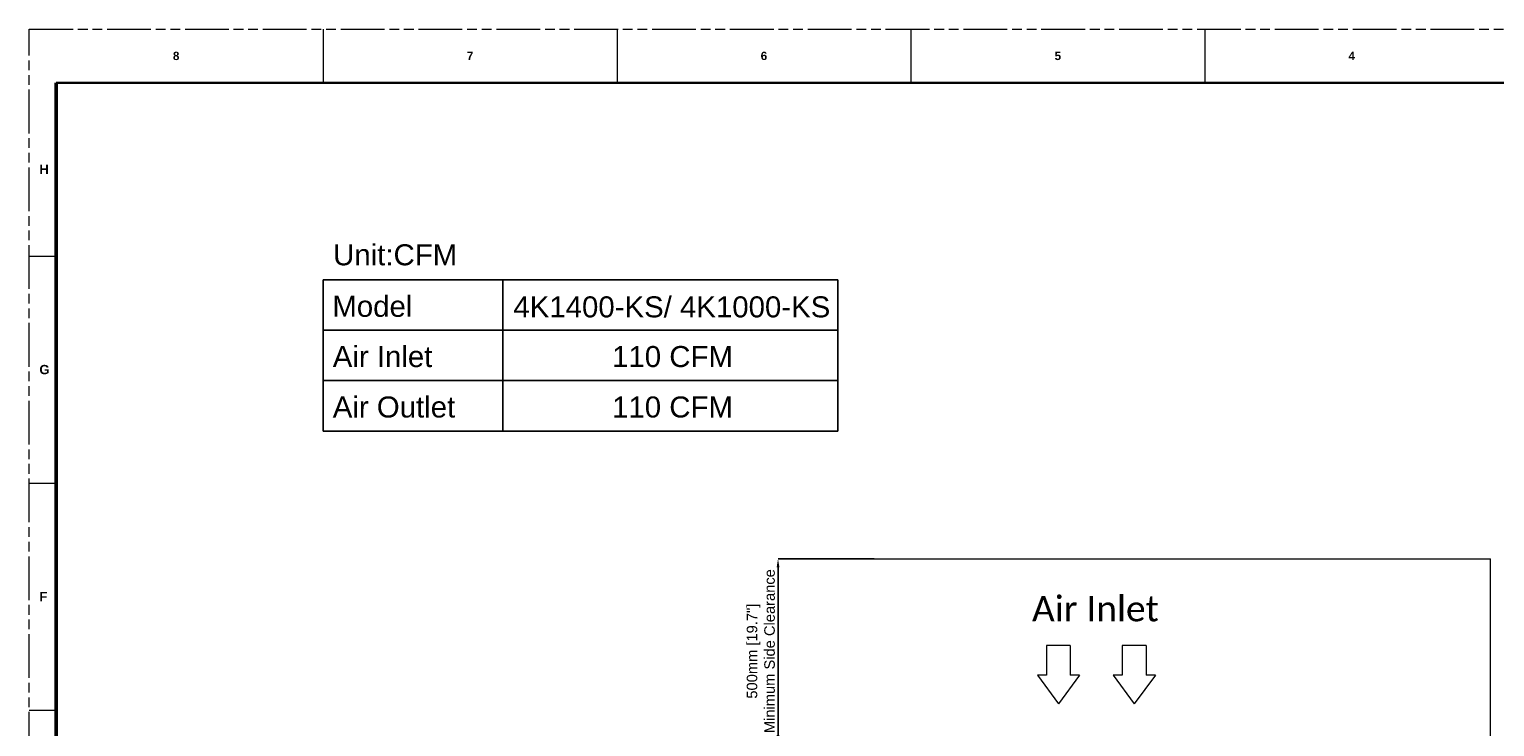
# Model space of a CAD drawing. Header units: millimetres. Extents: x 3925 to 5043, y -86 to 778.
# Tile 24 of 25: x 3925 to 4621, y 446 to 778. Entities that reach past the tile are written whole.
import ezdxf

# ---------------------------------------------------------------- set-up
doc = ezdxf.new("R2010")
doc.units = ezdxf.units.MM
doc.header["$LTSCALE"] = 46.255
doc.header["$PDMODE"] = 3
doc.header["$PDSIZE"] = 1
doc.linetypes.add('PHANTOM', pattern=[0.8, 0.45, -0.05, 0.1, -0.05, 0.1, -0.05])
doc.layers.get('0').update_dxf_attribs({"linetype": 'CONTINUOUS'})
doc.layers.get('Defpoints').update_dxf_attribs({"linetype": 'CONTINUOUS'})
doc.layers.add('1', color=7, linetype='CONTINUOUS')
doc.layers.add('R70-TOP-COVEDXF_CONTINUOUS_LINE', color=7, linetype='CONTINUOUS')
doc.layers.add('dim', color=2, linetype='CONTINUOUS', lineweight=0)
doc.styles.add('SLDTEXTSTYLE0', font='arialbd.ttf', dxfattribs={"height": 5.5})
doc.styles.add('SLDTEXTSTYLE2', font='arial.ttf')
doc.dimstyles.new('SLDDIMSTYLE1', dxfattribs={"dimtxt": 5.650301, "dimasz": 4.572, "dimexe": 0, "dimexo": 0.0625, "dimgap": 1.412575, "dimtad": 0, "dimtih": 1, "dimtoh": 1, "dimlfac": 3.5, "dimrnd": 1e-09, "dimzin": 4, "dimdsep": 46, "dimtxsty": 'SLDTEXTSTYLE0', "dimsah": 1, "dimcen": 0.09, "dimadec": 0, "dimazin": 1, "dimtol": 1, "dimtp": 0.8, "dimtm": 0.8, "dimtfac": 1, "dimtdec": 1, "dimtofl": 0, "dimtmove": 0, "dimatfit": 3, "dimfxl": 1, "dimfrac": 2, "dimtolj": 1, "dimarcsym": 0})

# ---------------------------------------------------------------- blocks, each defined once
blk = doc.blocks.new('*D30')
at = {"color": 0, "linetype": 'Continuous', "lineweight": -2}
for p, q in [((4326.5, 525.59), (4280.81, 525.59)), ((4280.81, 441.89), (4280.81, 521.59)), ((4359.15, 437.89), (4280.81, 437.89))]:
    blk.add_line(p, q, dxfattribs=at)
at = {"color": 0, "linetype": 'Continuous'}
for points in [[(4280.15, 521.59), (4281.48, 521.59), (4280.81, 525.59)], [(4280.15, 441.89), (4281.48, 441.89), (4280.81, 437.89)]]:
    blk.add_solid(points, dxfattribs=at)
at = {"layer": 'Defpoints', "color": 0, "linetype": 'Continuous'}
for p in [(4280.81, 525.59), (4326.56, 525.59), (4359.21, 437.89)]:
    blk.add_point(p, dxfattribs=at)
at = {"color": 0, "linetype": 'Continuous', "lineweight": 0, "insert": (4272.64, 481.74), "char_height": 5, "attachment_point": 5, "rotation": 90, "style": 'SLDTEXTSTYLE2'}
blk.add_mtext('\\A1;500mm [19.7"]\\PMinimum Side Clearance', dxfattribs=at)

msp = doc.modelspace()

# ---------------------------------------------------------------- linework, layer by layer
at = {"color": 7, "linetype": 'PHANTOM', "lineweight": 0}
for p, q in [((3924.9114, -86.0394), (3924.9114, 777.5606)), ((3924.9114, 777.5606), (5042.5114, 777.5606))]:
    msp.add_line(p, q, dxfattribs=at)
at = {"color": 7, "linetype": 'Continuous', "lineweight": 0}
for p, q in [((4064.6114, 777.5606), (4064.6114, 752.1606)), ((4204.3114, 777.5606), (4204.3114, 752.1606)), ((4344.0114, 777.5606), (4344.0114, 752.1606)), ((4483.7114, 777.5606), (4483.7114, 752.1606)), ((3924.9114, 669.6106), (3937.6114, 669.6106)), ((3924.9114, 561.6606), (3937.6114, 561.6606)), ((3924.9114, 453.7106), (3937.6114, 453.7106))]:
    msp.add_line(p, q, dxfattribs=at)
at = {"color": 7, "linetype": 'Continuous', "lineweight": 30}
msp.add_line((3937.6114, 752.1606), (5029.8114, 752.1606), dxfattribs=at)
at = {"color": 0, "linetype": 'Continuous', "lineweight": 0}
msp.add_line((3937.6114, 751.9751), (3937.6114, 668.2858), dxfattribs=at)
at = {"color": 2}
for p, q in [((4309.2856, 658.4463), (4064.6114, 658.4463)), ((4064.6114, 658.4463), (4064.6114, 586.4463)), ((4149.9793, 658.4463), (4149.9793, 586.4463)), ((4309.2856, 658.4463), (4309.2856, 586.4463)), ((4309.2856, 634.4463), (4064.6114, 634.4463)), ((4309.2856, 610.4463), (4064.6114, 610.4463)), ((4309.2856, 586.4463), (4064.6114, 586.4463))]:
    msp.add_line(p, q, dxfattribs=at)
at = {"layer": '1', "color": 7, "linetype": 'Continuous', "lineweight": 50}
msp.add_line((3937.6114, 752.1606), (3937.6114, -60.6394), dxfattribs=at)
at = {"layer": 'dim', "color": 7, "lineweight": 0}
for points in [[(4408.3924, 484.407), (4408.3924, 470.2644)], [(4414.066, 484.407), (4408.3924, 484.407)], [(4419.74, 484.407), (4414.066, 484.407)], [(4419.74, 484.407), (4419.74, 470.2644)], [(4450.1422, 484.407), (4444.4685, 484.407)], [(4444.4685, 484.407), (4444.4685, 470.2644)], [(4455.8162, 484.407), (4450.1422, 484.407)], [(4455.8162, 484.407), (4455.8162, 470.2644)], [(4404.0733, 470.2644), (4414.066, 456.7571)], [(4408.3924, 470.2644), (4404.0733, 470.2644)], [(4424.1015, 470.2644), (4414.066, 456.7571)], [(4424.1015, 470.2644), (4419.74, 470.2644)], [(4440.1495, 470.2644), (4450.1422, 456.7571)], [(4444.4685, 470.2644), (4440.1495, 470.2644)], [(4460.1776, 470.2644), (4450.1422, 456.7571)], [(4460.1776, 470.2644), (4455.8162, 470.2644)]]:
    msp.add_lwpolyline(points, dxfattribs=at)
at = {"layer": 'R70-TOP-COVEDXF_CONTINUOUS_LINE', "color": 7, "linetype": 'Continuous', "lineweight": 5}
for p in [(4326.5601, 525.587), (4619.5408, 85.587)]:
    msp.add_line(p, (4619.5408, 525.587), dxfattribs=at)

# ---------------------------------------------------------------- texts
at = {"color": 2, "style": 'SLDTEXTSTYLE2'}
for s, p in [('Unit:CFM', (4069.3257, 665.2861)), ('Model', (4068.9563, 640.7785)), ('4K1400-KS/ 4K1000-KS', (4155.0116, 640.5169)), ('Air Inlet', (4069.1482, 616.8897)), ('110 CFM', (4201.9346, 616.8897)), ('Air Outlet', (4069.1482, 592.8897)), ('110 CFM', (4201.9346, 592.8897))]:
    msp.add_text(s, height=10, dxfattribs=at).set_placement(p)
at = {"color": 7, "linetype": 'Continuous', "lineweight": 0, "attachment_point": 1, "style": 'SLDTEXTSTYLE0'}
for s, insert, char_height in [('8', (3993.1739, 766.8898), 3.9688), ('7', (4132.8739, 766.8898), 3.9688), ('6', (4272.5739, 766.8898), 3.9688), ('5', (4412.2739, 766.8898), 3.9688), ('4', (4551.9739, 766.8898), 3.9688), ('H', (3929.7057, 713.1583), 4.445), ('G', (3929.7057, 617.9083), 4.445), ('F', (3929.7057, 509.9583), 4.445)]:
    msp.add_mtext(s, dxfattribs=dict(at, insert=insert, char_height=char_height))
at = {"color": 2, "linetype": 'Continuous', "lineweight": 0, "insert": (4401.5252, 507.9219), "char_height": 12, "attachment_point": 1, "style": 'SLDTEXTSTYLE2'}
msp.add_mtext_dynamic_manual_height_columns('{\\fCalibri|b0|i0|c0|p34;Air Inlet}', width=62.691656, gutter_width=155.2222, heights=[0], dxfattribs=at)

# ---------------------------------------------------------------- dimensions: what is measured, and where the dimension line sits
at = {"color": 2, "linetype": 'Continuous', "lineweight": 0}
dim = msp.add_linear_dim(base=(4280.8149, 525.587), p1=(4359.2126, 437.8894), p2=(4326.5601, 525.587), angle=90, text='500mm [19.7"]\\PMinimum Side Clearance', dimstyle='SLDDIMSTYLE1', override={"dimtxt": 5, "dimasz": 4, "dimtad": 1, "dimtih": 0, "dimlfac": 4, "dimtxsty": 'SLDTEXTSTYLE2', "dimtol": 0, "dimtp": 0.6, "dimtm": 0.6, "dimtix": 1, "dimtmove": 1}, dxfattribs=at)
dim.commit()
dim.dimension.update_dxf_attribs({"geometry": '*D30', "text_midpoint": (4272.6402, 481.7382)})

doc.saveas('drawing.dxf')
